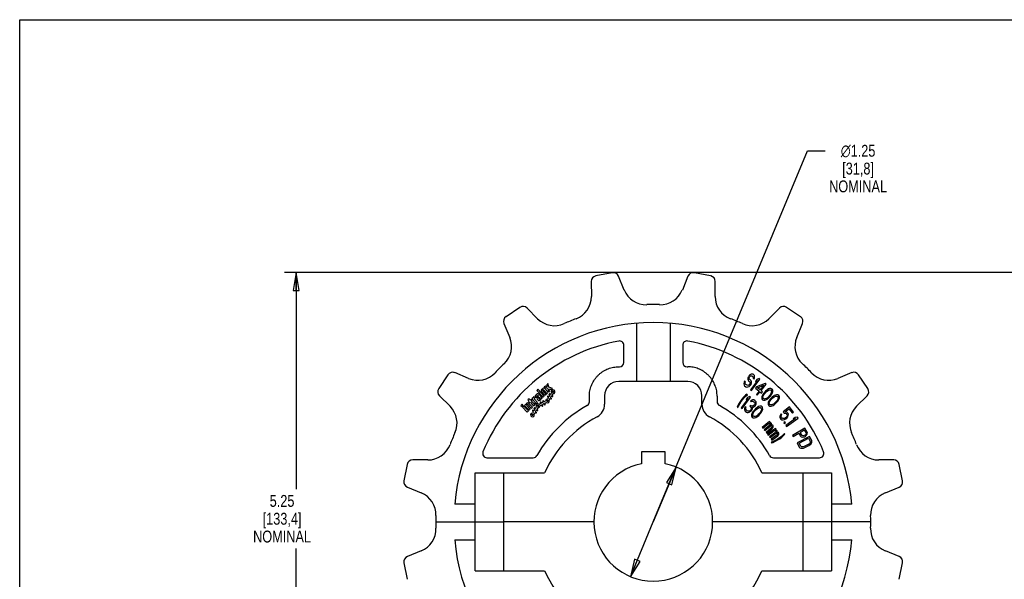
# Model space of a CAD drawing. Header units: inches. Extents: x 0 to 17, y 0 to 11.
# Tile 2 of 3: x 0 to 10.4, y 5.1 to 11. Entities that reach past the tile are written whole.
import ezdxf

# ---------------------------------------------------------------- set-up
doc = ezdxf.new("R2010")
doc.units = ezdxf.units.IN
doc.header["$LTSCALE"] = 0.935
doc.header["$MEASUREMENT"] = 0
doc.layers.get('0').update_dxf_attribs({"linetype": 'CONTINUOUS'})
doc.layers.add('ALL_FEATURES', color=7, linetype='CONTINUOUS')
doc.styles.get("Standard").update_dxf_attribs({"font": 'txt', "width": 0.8})
doc.styles.add('TEXTSTYLE_1', font='gdt', dxfattribs={"width": 0.8})
doc.dimstyles.new('DIMSTYLE_1', dxfattribs={"dimtxt": 0.125, "dimasz": 0.1875, "dimexe": 0.18, "dimexo": 0.0625, "dimgap": 0.09, "dimtad": 0, "dimtih": 1, "dimtoh": 1, "dimzin": 4, "dimdsep": 46, "dimtxsty": 'STANDARD', "dimblk": 'CLOSED', "dimblk1": 'CLOSED', "dimblk2": 'CLOSED', "dimcen": 0.09, "dimadec": 0, "dimazin": 0, "dimtp": 0.01, "dimtm": 0.01, "dimtfac": 1, "dimtofl": 0, "dimtmove": 0, "dimatfit": 3, "dimldrblk": 'CLOSED', "dimfxl": 1, "dimtolj": 1, "dimtzin": 4, "dimarcsym": 0})
doc.dimstyles.new('DIMSTYLE_2', dxfattribs={"dimtxt": 0.125, "dimasz": 0.1875, "dimexe": 0.18, "dimexo": 0.0625, "dimgap": 0.09, "dimtad": 0, "dimtih": 1, "dimtoh": 1, "dimzin": 4, "dimdsep": 46, "dimtxsty": 'STANDARD', "dimblk": 'CLOSED', "dimblk1": 'CLOSED', "dimblk2": 'CLOSED', "dimcen": 0.09, "dimadec": 0, "dimazin": 0, "dimtp": 0.01, "dimtm": 0.01, "dimtfac": 1, "dimtofl": 0, "dimtmove": 0, "dimatfit": 3, "dimldrblk": 'CLOSED', "dimfxl": 1, "dimtolj": 1, "dimtzin": 4, "dimarcsym": 0})

# ---------------------------------------------------------------- blocks, each defined once
blk = doc.blocks.new('_CLOSED')
at = {"color": 0, "linetype": 'BYBLOCK'}
for p, q in [((0, 0), (-1, 0.167)), ((-1, 0.167), (-1, -0.167)), ((-1, -0.167), (0, 0)), ((-1, 0), (0, 0))]:
    blk.add_line(p, q, dxfattribs=at)
blk = doc.blocks.new('*D0')
at = {"color": 3, "linetype": 'CONTINUOUS'}
for p, q in [((6.67, 5.711), (8.293, 9.619)), ((8.293, 9.619), (8.48, 9.619)), ((6.91, 6.288), (6.67, 5.711)), ((6.43, 5.133), (6.67, 5.711))]:
    blk.add_line(p, q, dxfattribs=at)
at = {"color": 3, "linetype": 'CONTINUOUS', "xscale": 0.1875, "yscale": 0.1875, "zscale": 0.1875}
for p, rotation in [((6.91, 6.288), 67.4518285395), ((6.43, 5.133), 247.4518285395)]:
    blk.add_blockref('_CLOSED', p, dxfattribs=dict(at, rotation=rotation))
at = {"color": 3, "linetype": 'CONTINUOUS', "insert": (8.826, 9.682), "char_height": 0.125, "width": 0.7, "attachment_point": 2, "line_spacing_factor": 0.9, "style": 'TEXTSTYLE_1'}
blk.add_mtext('{\\Fgdt;n}\\Ftxt;1.25\\P[31,8]\\PNOMINAL', dxfattribs=at)
blk = doc.blocks.new('*D2')
at = {"color": 3, "linetype": 'CONTINUOUS'}
for p, q in [((11.503, 8.336), (2.787, 8.336)), ((2.912, 8.336), (2.912, 6.056)), ((2.912, 3.085), (2.912, 5.431)), ((11.503, 3.085), (2.787, 3.085))]:
    blk.add_line(p, q, dxfattribs=at)
at = {"color": 3, "linetype": 'CONTINUOUS', "xscale": 0.1875, "yscale": 0.1875, "zscale": 0.1875}
for p, rotation in [((2.912, 8.336), 90), ((2.912, 3.085), 270)]:
    blk.add_blockref('_CLOSED', p, dxfattribs=dict(at, rotation=rotation))
at = {"color": 3, "linetype": 'CONTINUOUS', "insert": (2.762, 5.994), "char_height": 0.125, "width": 0.7, "attachment_point": 2, "line_spacing_factor": 0.9}
blk.add_mtext('5.25\\P[133,4]\\PNOMINAL', dxfattribs=at)

msp = doc.modelspace()

# ---------------------------------------------------------------- linework, layer by layer
at = {"color": 7, "linetype": 'CONTINUOUS'}
for p, q in [((0, 0), (0, 11)), ((0, 11), (17, 11)), ((6.237, 8.335), (6.065, 8.301)), ((6.364, 8.153), (6.304, 8.299)), ((7.035, 8.299), (6.976, 8.153)), ((7.274, 8.301), (7.103, 8.335)), ((6.017, 8.242), (6.018, 8.085)), ((7.322, 8.085), (7.323, 8.242)), ((5.266, 7.97), (5.12, 7.872)), ((5.452, 7.85), (5.342, 7.962)), ((7.998, 7.962), (7.887, 7.85)), ((8.22, 7.872), (8.074, 7.97)), ((5.098, 7.799), (5.159, 7.654)), ((8.181, 7.654), (8.242, 7.799)), ((6.36, 7.389), (6.36, 7.571)), ((6.98, 7.571), (6.98, 7.389)), ((4.508, 7.261), (4.411, 7.115)), ((4.726, 7.222), (4.581, 7.283)), ((6.307, 7.344), (6.315, 7.344)), ((7.025, 7.344), (7.032, 7.344)), ((8.759, 7.283), (8.613, 7.222)), ((8.929, 7.115), (8.832, 7.261)), ((7.032, 7.19), (6.307, 7.19)), ((4.418, 7.039), (4.53, 6.928)), ((5.997, 6.976), (5.997, 7.034)), ((6.157, 7.04), (6.157, 6.95)), ((7.182, 6.95), (7.182, 7.04)), ((7.342, 7.034), (7.342, 6.976)), ((8.81, 6.928), (8.921, 7.039)), ((6.545, 6.448), (6.545, 6.323)), ((6.795, 6.448), (6.545, 6.448)), ((6.795, 6.323), (6.795, 6.448)), ((4.296, 6.363), (4.139, 6.364)), ((4.919, 6.386), (5.406, 6.386)), ((7.934, 6.386), (8.421, 6.386)), ((9.201, 6.364), (9.044, 6.363)), ((4.08, 6.315), (4.045, 6.143)), ((4.795, 5.196), (4.795, 6.226)), ((4.795, 6.226), (5.525, 6.226)), ((7.814, 6.226), (8.545, 6.226)), ((8.545, 6.226), (8.545, 5.196)), ((9.294, 6.143), (9.26, 6.315)), ((4.081, 6.076), (4.227, 6.017)), ((9.113, 6.017), (9.258, 6.076)), ((4.795, 5.899), (4.58, 5.899)), ((8.76, 5.899), (8.545, 5.899)), ((6.045, 5.711), (5.095, 5.711)), ((8.245, 5.711), (7.295, 5.711)), ((4.58, 5.523), (4.795, 5.523)), ((8.545, 5.523), (8.76, 5.523)), ((4.227, 5.405), (4.081, 5.345)), ((9.258, 5.345), (9.113, 5.405)), ((4.045, 5.278), (4.08, 5.106)), ((4.795, 5.196), (5.525, 5.196)), ((7.814, 5.196), (8.545, 5.196)), ((9.26, 5.106), (9.294, 5.278))]:
    msp.add_line(p, q, dxfattribs=at)
for centre, radius, start, end in [((6.077, 8.242), 0.06, 101.25, 180.25), ((6.249, 8.276), 0.06, 22.25, 101.25), ((7.091, 8.276), 0.06, 78.75, 157.75), ((7.263, 8.242), 0.06, 359.75, 78.75), ((6.595, 8.248), 0.25, 202.25, 271.6809), ((6.744, 8.248), 0.25, 268.3191, 337.75), ((5.768, 8.083), 0.25, 290.8191, 0.25), ((6.67, 5.711), 2.289, 88.3191, 91.6809), ((7.572, 8.083), 0.25, 179.75, 249.1809), ((5.299, 7.92), 0.06, 44.75, 123.75), ((8.041, 7.92), 0.06, 56.25, 135.25), ((6.67, 5.711), 2.099, 5.1398, 174.8602), ((5.153, 7.823), 0.06, 123.75, 202.75), ((5.63, 8.027), 0.25, 224.75, 294.1809), ((6.67, 5.711), 2.289, 110.8191, 114.1809), ((6.67, 5.711), 2.289, 65.8191, 69.1809), ((7.71, 8.027), 0.25, 245.8191, 315.25), ((8.186, 7.823), 0.06, 337.25, 56.25), ((6.67, 5.711), 1.939, 100.8011, 157.6515), ((4.928, 7.558), 0.25, 313.3191, 22.75), ((6.315, 7.571), 0.045, 0, 100.8011), ((7.025, 7.571), 0.045, 79.1989, 180), ((6.67, 5.711), 1.939, 22.3485, 79.1989), ((8.411, 7.558), 0.25, 157.25, 226.6809), ((6.67, 5.711), 2.289, 133.3191, 136.6809), ((6.315, 7.389), 0.045, 270, 360), ((7.025, 7.389), 0.045, 180, 270), ((6.67, 5.711), 2.289, 43.3191, 46.6809), ((4.558, 7.227), 0.06, 67.25, 146.25), ((4.823, 7.452), 0.25, 247.25, 316.6809), ((8.517, 7.452), 0.25, 223.3191, 292.75), ((8.782, 7.227), 0.06, 33.75, 112.75), ((6.307, 7.04), 0.15, 90, 180), ((7.032, 7.04), 0.15, 0, 90), ((4.461, 7.081), 0.06, 146.25, 225.25), ((8.879, 7.081), 0.06, 314.75, 33.75), ((5.952, 6.976), 0.045, 299.5536, 0), ((6.007, 6.95), 0.15, 298.1337, 360), ((7.332, 6.95), 0.15, 180, 241.8663), ((7.387, 6.976), 0.045, 180, 240.4464), ((4.354, 6.751), 0.25, 335.8191, 45.25), ((6.67, 5.711), 1.41, 119.5536, 150.3332), ((6.67, 5.711), 1.41, 29.6668, 60.4464), ((8.986, 6.751), 0.25, 134.75, 204.1809), ((6.67, 5.711), 1.255, 118.1337, 155.7726), ((6.67, 5.711), 1.255, 24.2274, 61.8663), ((6.67, 5.711), 2.289, 155.8191, 159.1809), ((6.67, 5.711), 2.289, 20.8191, 24.1809), ((4.297, 6.613), 0.25, 269.75, 339.1809), ((4.919, 6.431), 0.045, 157.6515, 270), ((8.421, 6.431), 0.045, 270, 22.3485), ((9.043, 6.613), 0.25, 200.8191, 270.25), ((4.138, 6.304), 0.06, 89.75, 168.75), ((5.406, 6.431), 0.045, 270, 330.3332), ((6.67, 5.711), 0.625, 101.537, 78.463), ((7.934, 6.431), 0.045, 209.6668, 270), ((9.201, 6.304), 0.06, 11.25, 90.25), ((4.104, 6.132), 0.06, 168.75, 247.75), ((9.236, 6.132), 0.06, 292.25, 11.25), ((4.132, 5.785), 0.25, 358.3191, 67.75), ((9.207, 5.785), 0.25, 112.25, 181.6809), ((4.132, 5.636), 0.25, 292.25, 1.6809), ((9.207, 5.636), 0.25, 178.3191, 247.75), ((6.67, 5.711), 2.099, 185.1398, 354.8602), ((4.104, 5.29), 0.06, 112.25, 191.25), ((9.236, 5.29), 0.06, 348.75, 67.75), ((6.67, 5.711), 1.255, 204.2274, 335.7726)]:
    msp.add_arc(centre, radius, start, end, dxfattribs=at)
for points in [[(5.997, 7.034), (5.997, 7.044), (5.998, 7.063), (6.002, 7.091), (6.009, 7.119), (6.018, 7.146), (6.029, 7.173), (6.043, 7.198), (6.06, 7.221), (6.078, 7.243), (6.098, 7.264), (6.12, 7.282), (6.144, 7.298), (6.169, 7.312), (6.195, 7.324), (6.223, 7.333), (6.251, 7.34), (6.279, 7.344), (6.298, 7.344), (6.307, 7.344)], [(7.342, 7.034), (7.342, 7.044), (7.341, 7.063), (7.338, 7.091), (7.331, 7.119), (7.322, 7.146), (7.31, 7.173), (7.296, 7.198), (7.28, 7.221), (7.262, 7.243), (7.241, 7.264), (7.219, 7.282), (7.196, 7.298), (7.171, 7.312), (7.144, 7.324), (7.117, 7.333), (7.089, 7.34), (7.061, 7.344), (7.042, 7.344), (7.032, 7.344)]]:
    msp.add_open_spline(points, degree=3, knots=[0, 0, 0, 0, 0.058339, 0.11711, 0.176115, 0.235168, 0.294112, 0.352969, 0.411839, 0.470747, 0.529662, 0.588556, 0.647397, 0.706209, 0.765094, 0.824081, 0.88302, 0.941726, 1, 1, 1, 1], dxfattribs=at)
at = {"layer": 'ALL_FEATURES', "color": 7, "linetype": 'CONTINUOUS'}
for p, q in [((6.493, 7.802), (6.493, 7.19)), ((6.847, 7.802), (6.847, 7.19)), ((7.687, 7.26), (7.679, 7.251)), ((7.701, 7.266), (7.687, 7.26)), ((7.712, 7.267), (7.701, 7.266)), ((7.72, 7.265), (7.712, 7.267)), ((7.729, 7.259), (7.72, 7.265)), ((7.735, 7.251), (7.729, 7.259)), ((5.561, 7.167), (5.548, 7.155)), ((5.548, 7.155), (5.551, 7.144)), ((5.571, 7.131), (5.561, 7.167)), ((7.627, 7.182), (7.623, 7.165)), ((7.623, 7.165), (7.626, 7.152)), ((7.632, 7.194), (7.627, 7.182)), ((7.642, 7.187), (7.632, 7.194)), ((7.638, 7.166), (7.639, 7.178)), ((7.643, 7.159), (7.638, 7.166)), ((7.639, 7.178), (7.642, 7.187)), ((7.657, 7.15), (7.643, 7.159)), ((7.666, 7.229), (7.665, 7.214)), ((7.665, 7.214), (7.669, 7.204)), ((7.671, 7.24), (7.666, 7.229)), ((7.669, 7.204), (7.673, 7.196)), ((7.679, 7.251), (7.671, 7.24)), ((7.673, 7.196), (7.684, 7.19)), ((7.683, 7.156), (7.674, 7.15)), ((7.68, 7.227), (7.683, 7.236)), ((7.681, 7.218), (7.68, 7.227)), ((7.684, 7.212), (7.681, 7.218)), ((7.683, 7.236), (7.687, 7.241)), ((7.688, 7.164), (7.683, 7.156)), ((7.694, 7.205), (7.684, 7.212)), ((7.684, 7.19), (7.688, 7.182)), ((7.687, 7.241), (7.694, 7.248)), ((7.688, 7.182), (7.69, 7.174)), ((7.69, 7.174), (7.688, 7.164)), ((7.691, 7.146), (7.7, 7.159)), ((7.694, 7.248), (7.703, 7.25)), ((7.701, 7.197), (7.694, 7.205)), ((7.768, 7.2), (7.694, 7.1)), ((7.7, 7.159), (7.704, 7.172)), ((7.704, 7.187), (7.701, 7.197)), ((7.703, 7.25), (7.709, 7.249)), ((7.704, 7.093), (7.793, 7.214)), ((7.704, 7.172), (7.704, 7.187)), ((7.709, 7.249), (7.719, 7.242)), ((7.719, 7.242), (7.723, 7.236)), ((7.722, 7.229), (7.721, 7.222)), ((7.721, 7.222), (7.731, 7.216)), ((7.723, 7.236), (7.722, 7.229)), ((7.731, 7.216), (7.734, 7.225)), ((7.734, 7.225), (7.736, 7.239)), ((7.736, 7.239), (7.735, 7.251)), ((7.76, 7.21), (7.745, 7.19)), ((7.745, 7.19), (7.768, 7.2)), ((7.849, 7.17), (7.757, 7.133)), ((7.783, 7.221), (7.76, 7.21)), ((7.793, 7.214), (7.783, 7.221)), ((7.804, 7.095), (7.858, 7.162)), ((7.858, 7.162), (7.849, 7.17)), ((5.456, 7.107), (5.443, 7.095)), ((5.443, 7.095), (5.51, 7.023)), ((5.522, 7.035), (5.456, 7.107)), ((5.502, 7.017), (5.465, 7.057)), ((5.492, 7.083), (5.52, 7.053)), ((5.506, 7.1), (5.508, 7.102)), ((5.532, 7.066), (5.506, 7.093)), ((5.515, 7.102), (5.541, 7.075)), ((5.534, 7.142), (5.521, 7.13)), ((5.521, 7.13), (5.556, 7.118)), ((5.555, 7.085), (5.527, 7.115)), ((5.545, 7.138), (5.534, 7.142)), ((5.541, 7.068), (5.539, 7.065)), ((5.559, 7.114), (5.569, 7.078)), ((5.569, 7.078), (5.581, 7.09)), ((5.609, 7.116), (5.574, 7.128)), ((5.575, 7.051), (5.579, 7.048)), ((5.581, 7.09), (5.578, 7.102)), ((5.584, 7.057), (5.58, 7.059)), ((5.585, 7.108), (5.596, 7.104)), ((5.596, 7.067), (5.591, 7.058)), ((5.596, 7.104), (5.609, 7.116)), ((5.606, 7.049), (5.611, 7.058)), ((7.626, 7.152), (7.632, 7.143)), ((7.632, 7.143), (7.646, 7.134)), ((7.654, 7.055), (7.642, 7.045)), ((7.646, 7.134), (7.656, 7.131)), ((7.648, 7.04), (7.661, 7.05)), ((7.661, 7.05), (7.654, 7.055)), ((7.656, 7.131), (7.666, 7.132)), ((7.665, 7.148), (7.657, 7.15)), ((7.674, 7.15), (7.665, 7.148)), ((7.666, 7.132), (7.68, 7.138)), ((7.68, 7.138), (7.691, 7.146)), ((7.694, 7.1), (7.704, 7.093)), ((7.757, 7.133), (7.745, 7.118)), ((7.745, 7.118), (7.783, 7.088)), ((7.783, 7.088), (7.755, 7.053)), ((7.755, 7.053), (7.765, 7.045)), ((7.765, 7.045), (7.792, 7.08)), ((7.768, 7.124), (7.833, 7.15)), ((7.795, 7.103), (7.768, 7.124)), ((7.792, 7.08), (7.808, 7.067)), ((7.833, 7.15), (7.795, 7.103)), ((7.82, 7.082), (7.804, 7.095)), ((7.808, 7.067), (7.82, 7.082)), ((7.824, 7.054), (7.819, 7.045)), ((7.833, 7.067), (7.824, 7.054)), ((7.832, 7.047), (7.843, 7.063)), ((7.852, 7.089), (7.833, 7.067)), ((7.843, 7.063), (7.858, 7.079)), ((7.864, 7.099), (7.852, 7.089)), ((7.858, 7.079), (7.872, 7.092)), ((7.872, 7.105), (7.864, 7.099)), ((7.884, 7.112), (7.872, 7.105)), ((7.872, 7.092), (7.891, 7.101)), ((7.895, 7.115), (7.884, 7.112)), ((7.891, 7.101), (7.9, 7.102)), ((7.909, 7.115), (7.895, 7.115)), ((7.908, 7.06), (7.897, 7.044)), ((7.9, 7.102), (7.909, 7.098)), ((7.907, 7.04), (7.916, 7.053)), ((7.915, 7.08), (7.908, 7.06)), ((7.92, 7.109), (7.909, 7.115)), ((7.909, 7.098), (7.915, 7.088)), ((7.915, 7.088), (7.915, 7.08)), ((7.916, 7.053), (7.921, 7.062)), ((7.927, 7.099), (7.92, 7.109)), ((7.921, 7.062), (7.926, 7.074)), ((7.926, 7.074), (7.928, 7.085)), ((7.928, 7.085), (7.927, 7.099)), ((7.966, 7.05), (7.955, 7.047)), ((7.98, 7.049), (7.966, 7.05)), ((7.991, 7.043), (7.98, 7.049)), ((5.288, 6.95), (5.276, 6.938)), ((5.3, 6.938), (5.288, 6.95)), ((5.327, 6.949), (5.314, 6.937)), ((5.34, 6.961), (5.334, 6.955)), ((5.338, 6.944), (5.341, 6.946)), ((5.348, 6.946), (5.385, 6.907)), ((5.363, 7.008), (5.35, 6.996)), ((5.35, 6.996), (5.36, 6.986)), ((5.36, 6.979), (5.357, 6.977)), ((5.357, 6.977), (5.366, 6.967)), ((5.397, 6.919), (5.358, 6.96)), ((5.373, 6.998), (5.363, 7.008)), ((5.366, 6.967), (5.369, 6.97)), ((5.376, 6.969), (5.402, 6.941)), ((5.382, 7), (5.38, 6.998)), ((5.391, 6.991), (5.382, 7)), ((5.411, 6.957), (5.388, 6.981)), ((5.389, 6.988), (5.391, 6.991)), ((5.4, 7.017), (5.39, 7.007)), ((5.39, 7.007), (5.438, 6.956)), ((5.412, 7.028), (5.407, 7.023)), ((5.424, 7.015), (5.412, 7.028)), ((5.418, 7.01), (5.424, 7.015)), ((5.45, 6.968), (5.418, 7.003)), ((5.421, 6.959), (5.419, 6.956)), ((5.43, 6.949), (5.421, 6.959)), ((5.421, 6.94), (5.43, 6.949)), ((5.43, 7.024), (5.434, 7.019)), ((5.434, 7.019), (5.447, 7.031)), ((5.438, 6.956), (5.45, 6.968)), ((5.447, 7.031), (5.443, 7.035)), ((5.444, 7.042), (5.446, 7.044)), ((5.459, 7.03), (5.448, 7.019)), ((5.448, 7.005), (5.458, 6.993)), ((5.453, 7.044), (5.46, 7.037)), ((5.465, 7.019), (5.467, 7.021)), ((5.469, 7.007), (5.465, 7.012)), ((5.48, 6.955), (5.471, 6.95)), ((5.474, 7.021), (5.479, 7.016)), ((5.478, 7.009), (5.476, 7.007)), ((5.477, 6.993), (5.486, 7.001)), ((5.48, 6.966), (5.482, 6.961)), ((5.491, 6.966), (5.489, 6.971)), ((5.492, 7.007), (5.502, 7.017)), ((5.507, 6.969), (5.498, 6.964)), ((5.506, 6.98), (5.509, 6.975)), ((5.506, 6.948), (5.515, 6.953)), ((5.51, 7.023), (5.522, 7.035)), ((5.518, 6.98), (5.515, 6.984)), ((5.522, 6.951), (5.524, 6.947)), ((5.533, 6.983), (5.524, 6.978)), ((5.533, 6.951), (5.53, 6.956)), ((5.533, 6.962), (5.542, 6.967)), ((5.559, 7.025), (5.563, 7.022)), ((5.565, 7.016), (5.559, 7.007)), ((5.568, 7.031), (5.564, 7.034)), ((5.574, 6.998), (5.58, 7.006)), ((5.581, 7.041), (5.575, 7.033)), ((5.587, 7.008), (5.591, 7.005)), ((5.59, 7.023), (5.596, 7.032)), ((5.596, 7.014), (5.592, 7.017)), ((5.602, 7.034), (5.607, 7.031)), ((5.612, 7.04), (5.608, 7.042)), ((7.574, 6.96), (7.56, 6.935)), ((7.566, 6.93), (7.58, 6.955)), ((7.589, 6.984), (7.574, 6.96)), ((7.58, 6.955), (7.596, 6.98)), ((7.602, 7.002), (7.589, 6.984)), ((7.67, 7.012), (7.594, 6.913)), ((7.596, 6.98), (7.609, 6.998)), ((7.621, 7.024), (7.602, 7.002)), ((7.604, 6.905), (7.695, 7.024)), ((7.609, 6.998), (7.628, 7.019)), ((7.642, 7.045), (7.621, 7.024)), ((7.628, 7.019), (7.648, 7.04)), ((7.662, 7.021), (7.647, 7.001)), ((7.647, 7.001), (7.67, 7.012)), ((7.686, 7.032), (7.662, 7.021)), ((7.695, 7.024), (7.686, 7.032)), ((7.702, 6.991), (7.692, 6.982)), ((7.692, 6.982), (7.7, 6.976)), ((7.7, 6.976), (7.709, 6.981)), ((7.716, 6.995), (7.702, 6.991)), ((7.709, 6.981), (7.718, 6.982)), ((7.727, 6.995), (7.716, 6.995)), ((7.718, 6.982), (7.728, 6.977)), ((7.74, 6.988), (7.727, 6.995)), ((7.728, 6.977), (7.734, 6.972)), ((7.734, 6.972), (7.74, 6.963)), ((7.74, 6.954), (7.737, 6.944)), ((7.743, 6.986), (7.74, 6.988)), ((7.74, 6.963), (7.74, 6.954)), ((7.752, 6.974), (7.743, 6.986)), ((7.745, 6.938), (7.752, 6.949)), ((7.754, 6.964), (7.752, 6.974)), ((7.752, 6.949), (7.754, 6.964)), ((7.814, 7.033), (7.812, 7.022)), ((7.812, 7.022), (7.813, 7.008)), ((7.813, 7.008), (7.82, 6.998)), ((7.819, 7.045), (7.814, 7.033)), ((7.82, 6.998), (7.831, 6.992)), ((7.825, 7.028), (7.832, 7.047)), ((7.825, 7.019), (7.825, 7.028)), ((7.831, 7.01), (7.825, 7.019)), ((7.84, 7.005), (7.831, 7.01)), ((7.831, 6.992), (7.845, 6.992)), ((7.849, 7.006), (7.84, 7.005)), ((7.845, 6.992), (7.856, 6.995)), ((7.868, 7.015), (7.849, 7.006)), ((7.856, 6.995), (7.868, 7.002)), ((7.882, 7.028), (7.868, 7.015)), ((7.868, 7.002), (7.875, 7.008)), ((7.875, 7.008), (7.888, 7.018)), ((7.881, 6.972), (7.878, 6.961)), ((7.878, 6.961), (7.879, 6.947)), ((7.879, 6.947), (7.885, 6.936)), ((7.887, 6.984), (7.881, 6.972)), ((7.897, 7.044), (7.882, 7.028)), ((7.892, 6.992), (7.887, 6.984)), ((7.888, 7.018), (7.907, 7.04)), ((7.891, 6.966), (7.899, 6.985)), ((7.891, 6.957), (7.891, 6.966)), ((7.896, 6.948), (7.891, 6.957)), ((7.902, 7.005), (7.892, 6.992)), ((7.906, 6.943), (7.896, 6.948)), ((7.899, 6.985), (7.911, 7)), ((7.922, 7.026), (7.902, 7.005)), ((7.911, 7), (7.927, 7.016)), ((7.934, 6.951), (7.915, 6.943)), ((7.935, 7.035), (7.922, 7.026)), ((7.927, 7.016), (7.942, 7.028)), ((7.949, 6.963), (7.934, 6.951)), ((7.943, 7.041), (7.935, 7.035)), ((7.941, 6.944), (7.954, 6.954)), ((7.942, 7.028), (7.961, 7.036)), ((7.955, 7.047), (7.943, 7.041)), ((7.964, 6.979), (7.949, 6.963)), ((7.954, 6.954), (7.974, 6.974)), ((7.961, 7.036), (7.97, 7.036)), ((7.977, 6.994), (7.964, 6.979)), ((7.97, 7.036), (7.979, 7.032)), ((7.974, 6.974), (7.984, 6.987)), ((7.984, 7.013), (7.977, 6.994)), ((7.979, 7.032), (7.984, 7.022)), ((7.984, 7.022), (7.984, 7.013)), ((7.984, 6.987), (7.989, 6.995)), ((7.989, 6.995), (7.995, 7.007)), ((7.997, 7.032), (7.991, 7.043)), ((7.995, 7.007), (7.998, 7.018)), ((7.998, 7.018), (7.997, 7.032)), ((5.276, 6.938), (5.288, 6.926)), ((5.288, 6.926), (5.3, 6.938)), ((5.307, 6.93), (5.294, 6.918)), ((5.294, 6.918), (5.342, 6.867)), ((5.355, 6.879), (5.307, 6.93)), ((5.314, 6.937), (5.362, 6.886)), ((5.375, 6.898), (5.338, 6.937)), ((5.342, 6.867), (5.355, 6.879)), ((5.362, 6.886), (5.375, 6.898)), ((5.385, 6.907), (5.397, 6.919)), ((5.401, 6.877), (5.405, 6.875)), ((5.406, 6.868), (5.401, 6.859)), ((5.41, 6.883), (5.406, 6.886)), ((5.416, 6.903), (5.421, 6.901)), ((5.416, 6.85), (5.421, 6.859)), ((5.422, 6.894), (5.417, 6.885)), ((5.426, 6.909), (5.422, 6.912)), ((5.428, 6.86), (5.432, 6.858)), ((5.432, 6.876), (5.437, 6.884)), ((5.438, 6.919), (5.433, 6.911)), ((5.438, 6.866), (5.433, 6.869)), ((5.444, 6.886), (5.448, 6.884)), ((5.448, 6.902), (5.453, 6.91)), ((5.453, 6.892), (5.449, 6.895)), ((5.479, 6.935), (5.488, 6.939)), ((5.495, 6.937), (5.497, 6.933)), ((5.506, 6.937), (5.504, 6.942)), ((7.56, 6.935), (7.554, 6.919)), ((7.554, 6.919), (7.56, 6.915)), ((7.56, 6.915), (7.566, 6.93)), ((7.594, 6.913), (7.604, 6.905)), ((7.635, 6.914), (7.632, 6.904)), ((7.632, 6.904), (7.632, 6.895)), ((7.632, 6.895), (7.634, 6.885)), ((7.634, 6.885), (7.639, 6.877)), ((7.639, 6.923), (7.635, 6.914)), ((7.647, 6.916), (7.639, 6.923)), ((7.639, 6.877), (7.651, 6.867)), ((7.644, 6.902), (7.645, 6.91)), ((7.645, 6.897), (7.644, 6.902)), ((7.645, 6.91), (7.647, 6.916)), ((7.65, 6.888), (7.645, 6.897)), ((7.66, 6.88), (7.65, 6.888)), ((7.651, 6.867), (7.659, 6.864)), ((7.659, 6.864), (7.67, 6.864)), ((7.67, 6.876), (7.66, 6.88)), ((7.675, 6.876), (7.67, 6.876)), ((7.67, 6.864), (7.678, 6.865)), ((7.682, 6.878), (7.675, 6.876)), ((7.678, 6.865), (7.688, 6.87)), ((7.688, 6.882), (7.682, 6.878)), ((7.695, 6.938), (7.687, 6.929)), ((7.687, 6.929), (7.693, 6.923)), ((7.696, 6.892), (7.688, 6.882)), ((7.688, 6.87), (7.695, 6.876)), ((7.693, 6.923), (7.7, 6.913)), ((7.701, 6.933), (7.695, 6.938)), ((7.695, 6.876), (7.704, 6.885)), ((7.701, 6.904), (7.696, 6.892)), ((7.7, 6.913), (7.701, 6.904)), ((7.715, 6.93), (7.701, 6.933)), ((7.704, 6.885), (7.71, 6.896)), ((7.706, 6.848), (7.704, 6.837)), ((7.712, 6.861), (7.706, 6.848)), ((7.71, 6.918), (7.722, 6.92)), ((7.713, 6.906), (7.71, 6.918)), ((7.71, 6.896), (7.713, 6.906)), ((7.717, 6.869), (7.712, 6.861)), ((7.722, 6.932), (7.715, 6.93)), ((7.727, 6.882), (7.717, 6.869)), ((7.717, 6.842), (7.725, 6.862)), ((7.717, 6.834), (7.717, 6.842)), ((7.733, 6.94), (7.722, 6.932)), ((7.722, 6.92), (7.731, 6.925)), ((7.725, 6.862), (7.736, 6.877)), ((7.746, 6.903), (7.727, 6.882)), ((7.731, 6.925), (7.741, 6.933)), ((7.737, 6.944), (7.733, 6.94)), ((7.736, 6.877), (7.752, 6.893)), ((7.741, 6.933), (7.745, 6.938)), ((7.759, 6.913), (7.746, 6.903)), ((7.752, 6.893), (7.766, 6.906)), ((7.767, 6.919), (7.759, 6.913)), ((7.766, 6.906), (7.785, 6.914)), ((7.779, 6.925), (7.767, 6.919)), ((7.79, 6.857), (7.775, 6.841)), ((7.79, 6.928), (7.779, 6.925)), ((7.78, 6.832), (7.8, 6.853)), ((7.785, 6.914), (7.794, 6.915)), ((7.804, 6.928), (7.79, 6.928)), ((7.802, 6.873), (7.79, 6.857)), ((7.794, 6.915), (7.804, 6.91)), ((7.8, 6.853), (7.809, 6.866)), ((7.809, 6.892), (7.802, 6.873)), ((7.815, 6.922), (7.804, 6.928)), ((7.804, 6.91), (7.809, 6.901)), ((7.809, 6.901), (7.809, 6.892)), ((7.809, 6.866), (7.814, 6.874)), ((7.814, 6.874), (7.82, 6.886)), ((7.821, 6.911), (7.815, 6.922)), ((7.82, 6.886), (7.822, 6.897)), ((7.822, 6.897), (7.821, 6.911)), ((7.885, 6.936), (7.896, 6.93)), ((7.896, 6.93), (7.91, 6.93)), ((7.915, 6.943), (7.906, 6.943)), ((7.91, 6.93), (7.921, 6.932)), ((7.921, 6.932), (7.933, 6.938)), ((7.933, 6.938), (7.941, 6.944)), ((8.017, 6.85), (8.01, 6.839)), ((8.025, 6.841), (8.017, 6.85)), ((8.104, 6.921), (8.039, 6.869)), ((8.039, 6.869), (8.048, 6.857)), ((8.048, 6.857), (8.061, 6.857)), ((8.058, 6.871), (8.098, 6.903)), ((8.072, 6.869), (8.058, 6.871)), ((8.061, 6.857), (8.069, 6.853)), ((8.069, 6.853), (8.076, 6.843)), ((8.081, 6.863), (8.072, 6.869)), ((8.076, 6.843), (8.079, 6.835)), ((8.089, 6.853), (8.081, 6.863)), ((8.092, 6.844), (8.089, 6.853)), ((8.091, 6.83), (8.092, 6.844)), ((8.098, 6.903), (8.135, 6.857)), ((8.147, 6.867), (8.104, 6.921)), ((8.135, 6.857), (8.147, 6.867)), ((7.704, 6.837), (7.705, 6.823)), ((7.705, 6.823), (7.712, 6.813)), ((7.712, 6.813), (7.723, 6.807)), ((7.723, 6.824), (7.717, 6.834)), ((7.732, 6.82), (7.723, 6.824)), ((7.723, 6.807), (7.737, 6.807)), ((7.741, 6.82), (7.732, 6.82)), ((7.737, 6.807), (7.748, 6.809)), ((7.76, 6.828), (7.741, 6.82)), ((7.748, 6.809), (7.759, 6.816)), ((7.759, 6.816), (7.767, 6.821)), ((7.775, 6.841), (7.76, 6.828)), ((7.767, 6.821), (7.78, 6.832)), ((7.895, 6.769), (7.816, 6.705)), ((7.822, 6.697), (7.884, 6.747)), ((7.884, 6.747), (7.891, 6.748)), ((7.891, 6.748), (7.898, 6.746)), ((7.894, 6.756), (7.901, 6.762)), ((7.901, 6.756), (7.894, 6.756)), ((7.901, 6.762), (7.895, 6.769)), ((7.898, 6.746), (7.9, 6.743)), ((7.9, 6.743), (7.9, 6.737)), ((7.908, 6.754), (7.901, 6.756)), ((7.913, 6.748), (7.908, 6.754)), ((7.911, 6.73), (7.914, 6.741)), ((7.914, 6.741), (7.913, 6.748)), ((8.004, 6.826), (8.003, 6.813)), ((8.003, 6.813), (8.007, 6.803)), ((8.01, 6.839), (8.004, 6.826)), ((8.007, 6.803), (8.014, 6.793)), ((8.014, 6.793), (8.023, 6.787)), ((8.016, 6.821), (8.017, 6.83)), ((8.019, 6.813), (8.016, 6.821)), ((8.017, 6.83), (8.025, 6.841)), ((8.027, 6.803), (8.019, 6.813)), ((8.023, 6.787), (8.037, 6.785)), ((8.034, 6.799), (8.027, 6.803)), ((8.043, 6.798), (8.034, 6.799)), ((8.037, 6.785), (8.051, 6.789)), ((8.053, 6.801), (8.043, 6.798)), ((8.056, 6.766), (8.043, 6.756)), ((8.043, 6.756), (8.049, 6.748)), ((8.049, 6.748), (8.062, 6.758)), ((8.051, 6.789), (8.066, 6.796)), ((8.062, 6.806), (8.053, 6.801)), ((8.062, 6.758), (8.056, 6.766)), ((8.067, 6.81), (8.062, 6.806)), ((8.066, 6.796), (8.076, 6.804)), ((8.167, 6.799), (8.066, 6.725)), ((8.073, 6.817), (8.067, 6.81)), ((8.078, 6.826), (8.073, 6.817)), ((8.073, 6.716), (8.195, 6.804)), ((8.076, 6.804), (8.085, 6.817)), ((8.079, 6.835), (8.078, 6.826)), ((8.085, 6.817), (8.091, 6.83)), ((8.162, 6.81), (8.141, 6.795)), ((8.141, 6.795), (8.167, 6.799)), ((8.187, 6.814), (8.162, 6.81)), ((8.195, 6.804), (8.187, 6.814)), ((7.816, 6.705), (7.822, 6.697)), ((7.896, 6.728), (7.837, 6.679)), ((7.837, 6.679), (7.843, 6.672)), ((7.843, 6.672), (7.902, 6.72)), ((7.916, 6.703), (7.857, 6.654)), ((7.857, 6.654), (7.864, 6.647)), ((7.864, 6.647), (7.923, 6.695)), ((7.956, 6.694), (7.874, 6.634)), ((7.88, 6.625), (7.944, 6.672)), ((7.955, 6.652), (7.893, 6.607)), ((7.899, 6.734), (7.896, 6.728)), ((7.9, 6.737), (7.899, 6.734)), ((7.899, 6.599), (7.961, 6.644)), ((7.902, 6.72), (7.908, 6.723)), ((7.908, 6.723), (7.912, 6.723)), ((7.922, 6.731), (7.911, 6.73)), ((7.912, 6.723), (7.917, 6.722)), ((7.92, 6.709), (7.916, 6.703)), ((7.917, 6.722), (7.921, 6.717)), ((7.921, 6.712), (7.92, 6.709)), ((7.921, 6.717), (7.921, 6.712)), ((7.928, 6.729), (7.922, 6.731)), ((7.923, 6.695), (7.933, 6.709)), ((7.933, 6.722), (7.928, 6.729)), ((7.935, 6.716), (7.933, 6.722)), ((7.933, 6.709), (7.935, 6.716)), ((7.944, 6.672), (7.952, 6.673)), ((7.952, 6.673), (7.958, 6.67)), ((7.954, 6.68), (7.962, 6.686)), ((7.962, 6.68), (7.954, 6.68)), ((7.959, 6.658), (7.955, 6.652)), ((7.962, 6.686), (7.956, 6.694)), ((7.958, 6.67), (7.96, 6.667)), ((7.96, 6.661), (7.959, 6.658)), ((7.96, 6.667), (7.96, 6.661)), ((7.961, 6.644), (7.967, 6.646)), ((7.968, 6.677), (7.962, 6.68)), ((7.967, 6.646), (7.971, 6.647)), ((7.973, 6.671), (7.968, 6.677)), ((7.97, 6.653), (7.974, 6.664)), ((7.981, 6.654), (7.97, 6.653)), ((7.971, 6.647), (7.976, 6.645)), ((7.974, 6.664), (7.973, 6.671)), ((7.976, 6.645), (7.979, 6.64)), ((7.979, 6.635), (7.978, 6.632)), ((7.979, 6.64), (7.979, 6.635)), ((7.987, 6.651), (7.981, 6.654)), ((7.992, 6.645), (7.987, 6.651)), ((7.99, 6.631), (7.993, 6.638)), ((7.993, 6.638), (7.992, 6.645)), ((8.052, 6.642), (8.041, 6.63)), ((8.045, 6.623), (8.056, 6.636)), ((8.056, 6.636), (8.052, 6.642)), ((8.066, 6.725), (8.073, 6.716)), ((8.266, 6.697), (8.137, 6.621)), ((8.143, 6.611), (8.201, 6.645)), ((8.201, 6.645), (8.219, 6.613)), ((8.217, 6.654), (8.258, 6.679)), ((8.237, 6.621), (8.217, 6.654)), ((8.258, 6.679), (8.278, 6.646)), ((8.291, 6.655), (8.266, 6.697)), ((8.278, 6.639), (8.275, 6.632)), ((8.278, 6.646), (8.278, 6.639)), ((8.289, 6.633), (8.293, 6.645)), ((8.293, 6.645), (8.291, 6.655)), ((7.874, 6.634), (7.88, 6.625)), ((7.893, 6.607), (7.899, 6.599)), ((7.926, 6.554), (7.911, 6.549)), ((7.911, 6.549), (7.915, 6.542)), ((7.974, 6.626), (7.912, 6.581)), ((7.912, 6.581), (7.918, 6.573)), ((7.915, 6.542), (7.931, 6.547)), ((7.918, 6.573), (7.98, 6.618)), ((7.952, 6.567), (7.926, 6.554)), ((7.931, 6.547), (7.957, 6.56)), ((7.977, 6.581), (7.952, 6.567)), ((7.957, 6.56), (7.982, 6.574)), ((7.978, 6.632), (7.974, 6.626)), ((7.996, 6.593), (7.977, 6.581)), ((7.98, 6.618), (7.99, 6.631)), ((7.982, 6.574), (8.001, 6.586)), ((8.019, 6.611), (7.996, 6.593)), ((8.001, 6.586), (8.023, 6.604)), ((8.041, 6.63), (8.019, 6.611)), ((8.023, 6.604), (8.045, 6.623)), ((8.137, 6.621), (8.143, 6.611)), ((8.316, 6.611), (8.183, 6.542)), ((8.183, 6.542), (8.205, 6.499)), ((8.205, 6.54), (8.305, 6.592)), ((8.222, 6.508), (8.205, 6.54)), ((8.219, 6.613), (8.227, 6.606)), ((8.227, 6.606), (8.239, 6.604)), ((8.243, 6.618), (8.237, 6.621)), ((8.239, 6.604), (8.254, 6.605)), ((8.25, 6.617), (8.243, 6.618)), ((8.259, 6.621), (8.25, 6.617)), ((8.254, 6.605), (8.263, 6.608)), ((8.268, 6.625), (8.259, 6.621)), ((8.263, 6.608), (8.274, 6.615)), ((8.275, 6.632), (8.268, 6.625)), ((8.274, 6.615), (8.281, 6.622)), ((8.281, 6.622), (8.289, 6.633)), ((8.313, 6.534), (8.302, 6.527)), ((8.305, 6.592), (8.321, 6.559)), ((8.32, 6.542), (8.313, 6.534)), ((8.338, 6.568), (8.316, 6.611)), ((8.322, 6.551), (8.32, 6.542)), ((8.321, 6.559), (8.322, 6.551)), ((8.321, 6.525), (8.331, 6.534)), ((8.331, 6.534), (8.338, 6.547)), ((8.34, 6.558), (8.338, 6.568)), ((8.338, 6.547), (8.34, 6.558)), ((8.205, 6.499), (8.213, 6.491)), ((8.213, 6.491), (8.222, 6.487)), ((8.229, 6.502), (8.222, 6.508)), ((8.222, 6.487), (8.237, 6.486)), ((8.237, 6.5), (8.229, 6.502)), ((8.248, 6.5), (8.237, 6.5)), ((8.237, 6.486), (8.251, 6.488)), ((8.26, 6.504), (8.248, 6.5)), ((8.251, 6.488), (8.266, 6.494)), ((8.302, 6.527), (8.26, 6.504)), ((8.266, 6.494), (8.308, 6.516)), ((8.308, 6.516), (8.321, 6.525)), ((4.795, 5.196), (4.795, 6.226)), ((5.095, 5.196), (5.095, 6.226)), ((8.245, 6.226), (8.245, 5.196)), ((8.545, 6.226), (8.545, 5.196)), ((4.381, 5.711), (5.095, 5.711)), ((8.958, 5.711), (8.245, 5.711))]:
    msp.add_line(p, q, dxfattribs=at)
for centre in [(5.615, 7.08), (5.556, 6.985), (5.398, 6.837), (5.456, 6.933)]:
    msp.add_circle(centre, 0.00656, dxfattribs=at)
for centre, radius, start, end in [((5.475, 7.011), 0.055, 117.8169, 148.1831), ((5.455, 7.048), 0.013, 43, 117.8169), ((5.502, 7.091), 0.013, 148.1831, 223), ((5.537, 7.069), 0.055, 117.8169, 148.1831), ((5.51, 7.097), 0.005, 133, 223), ((5.512, 7.099), 0.005, 43, 133), ((5.518, 7.106), 0.013, 43, 117.8169), ((5.529, 7.062), 0.013, 223, 297.8169), ((5.535, 7.069), 0.005, 223, 313), ((5.51, 7.099), 0.055, 297.8169, 328.1831), ((5.538, 7.071), 0.005, 313, 43), ((5.547, 7.142), 0.005, 251.1786, 14.8214), ((5.546, 7.077), 0.013, 328.1831, 43), ((5.554, 7.113), 0.005, 14.8214, 71.1786), ((5.575, 7.133), 0.005, 194.8214, 251.1786), ((5.577, 7.055), 0.005, 58.4859, 238.4859), ((5.583, 7.103), 0.005, 71.1786, 194.8214), ((5.587, 7.061), 0.005, 238.4859, 328.4859), ((5.615, 7.08), 0.02, 271.8529, 205.1189), ((5.592, 7.07), 0.005, 328.4859, 25.1189), ((5.61, 7.047), 0.005, 148.4859, 238.4859), ((5.616, 7.055), 0.005, 91.8529, 148.4859), ((5.328, 6.954), 0.005, 264.7591, 346.5918), ((5.337, 6.952), 0.005, 133, 166.5918), ((5.349, 6.951), 0.013, 43, 133), ((5.344, 6.943), 0.005, 43, 133), ((5.356, 6.983), 0.005, 313, 43), ((5.372, 6.966), 0.005, 43, 133), ((5.376, 7.002), 0.005, 223, 313), ((5.392, 6.985), 0.005, 133, 223), ((5.4, 7.022), 0.005, 264.7591, 346.5918), ((5.41, 7.019), 0.005, 133, 166.5918), ((5.415, 6.96), 0.005, 223, 313), ((5.422, 7.006), 0.005, 133, 223), ((5.439, 7.033), 0.013, 148.1831, 223), ((5.456, 6.933), 0.02, 60.8811, 205.1189), ((5.447, 7.038), 0.005, 133, 223), ((5.455, 7.012), 0.01, 133, 223), ((5.449, 7.04), 0.005, 43, 133), ((5.468, 7.002), 0.013, 223, 313), ((5.456, 7.033), 0.005, 313, 43), ((5.468, 7.016), 0.005, 133, 223), ((5.469, 6.954), 0.005, 240.8811, 297.5141), ((5.47, 7.018), 0.005, 43, 133), ((5.473, 7.011), 0.005, 223, 313), ((5.475, 7.013), 0.005, 313, 43), ((5.484, 6.968), 0.005, 27.5141, 207.5141), ((5.478, 6.959), 0.005, 297.5141, 27.5141), ((5.482, 7.004), 0.005, 313, 346.5918), ((5.492, 7.002), 0.005, 84.7591, 166.5918), ((5.495, 6.968), 0.005, 207.5141, 297.5141), ((5.508, 6.944), 0.005, 117.5141, 207.5141), ((5.511, 6.982), 0.005, 27.5141, 207.5141), ((5.504, 6.973), 0.005, 297.5141, 27.5141), ((5.517, 6.949), 0.005, 27.5141, 117.5141), ((5.522, 6.982), 0.005, 207.5141, 297.5141), ((5.528, 6.949), 0.005, 207.5141, 27.5141), ((5.535, 6.958), 0.005, 117.5141, 207.5141), ((5.531, 6.987), 0.005, 297.5141, 354.1471), ((5.556, 6.985), 0.02, 91.8529, 174.1471), ((5.544, 6.963), 0.005, 60.8811, 117.5141), ((5.556, 6.985), 0.02, 240.8811, 25.1189), ((5.555, 7.01), 0.005, 271.8529, 328.4859), ((5.562, 7.029), 0.005, 58.4859, 238.4859), ((5.561, 7.018), 0.005, 328.4859, 58.4859), ((5.571, 7.035), 0.005, 238.4859, 328.4859), ((5.579, 6.995), 0.005, 148.4859, 205.1189), ((5.576, 7.044), 0.005, 328.4859, 58.4859), ((5.584, 7.004), 0.005, 58.4859, 148.4859), ((5.594, 7.021), 0.005, 148.4859, 238.4859), ((5.593, 7.01), 0.005, 238.4859, 58.4859), ((5.6, 7.03), 0.005, 58.4859, 148.4859), ((5.609, 7.035), 0.005, 238.4859, 58.4859), ((5.342, 6.941), 0.005, 133, 223), ((5.398, 6.837), 0.02, 91.8529, 25.1189), ((5.397, 6.862), 0.005, 271.8529, 328.4859), ((5.403, 6.882), 0.005, 58.4859, 238.4859), ((5.412, 6.95), 0.013, 223, 313), ((5.402, 6.871), 0.005, 328.4859, 58.4859), ((5.413, 6.888), 0.005, 238.4859, 328.4859), ((5.419, 6.907), 0.005, 58.4859, 238.4859), ((5.42, 6.847), 0.005, 148.4859, 205.1189), ((5.418, 6.896), 0.005, 328.4859, 58.4859), ((5.426, 6.856), 0.005, 58.4859, 148.4859), ((5.428, 6.913), 0.005, 238.4859, 328.4859), ((5.436, 6.873), 0.005, 148.4859, 238.4859), ((5.435, 6.862), 0.005, 238.4859, 58.4859), ((5.441, 6.882), 0.005, 58.4859, 148.4859), ((5.434, 6.922), 0.005, 328.4859, 25.1189), ((5.452, 6.899), 0.005, 148.4859, 238.4859), ((5.451, 6.888), 0.005, 238.4859, 58.4859), ((5.457, 6.908), 0.005, 91.8529, 148.4859), ((5.456, 6.933), 0.02, 271.8529, 354.1471), ((5.481, 6.93), 0.005, 117.5141, 174.1471), ((5.49, 6.935), 0.005, 27.5141, 117.5141), ((5.501, 6.935), 0.005, 207.5141, 27.5141), ((6.67, 5.711), 2.289, 178.3191, 181.6809), ((6.67, 5.711), 2.289, 358.3191, 1.6809)]:
    msp.add_arc(centre, radius, start, end, dxfattribs=at)

# ---------------------------------------------------------------- dimensions: what is measured, and where the dimension line sits
at = {"color": 3, "linetype": 'CONTINUOUS'}
dim = msp.add_diameter_dim_2p(p1=(6.91, 6.288), p2=(6.43, 5.133), text='<>\\PNOMINAL', dimstyle='DIMSTYLE_1', dxfattribs=at)
dim.commit()
dim.dimension.update_dxf_attribs({"geometry": '*D0', "text_midpoint": (8.743, 9.432), "dimtype": 163})
dim = msp.add_linear_dim(base=(2.912, 3.085), p1=(11.503, 8.336), p2=(11.503, 3.085), angle=270, text='<>\\PNOMINAL', dimstyle='DIMSTYLE_2', dxfattribs=at)
dim.commit()
dim.dimension.update_dxf_attribs({"geometry": '*D2', "text_midpoint": (2.712, 5.744), "dimtype": 160})

doc.saveas('drawing.dxf')
